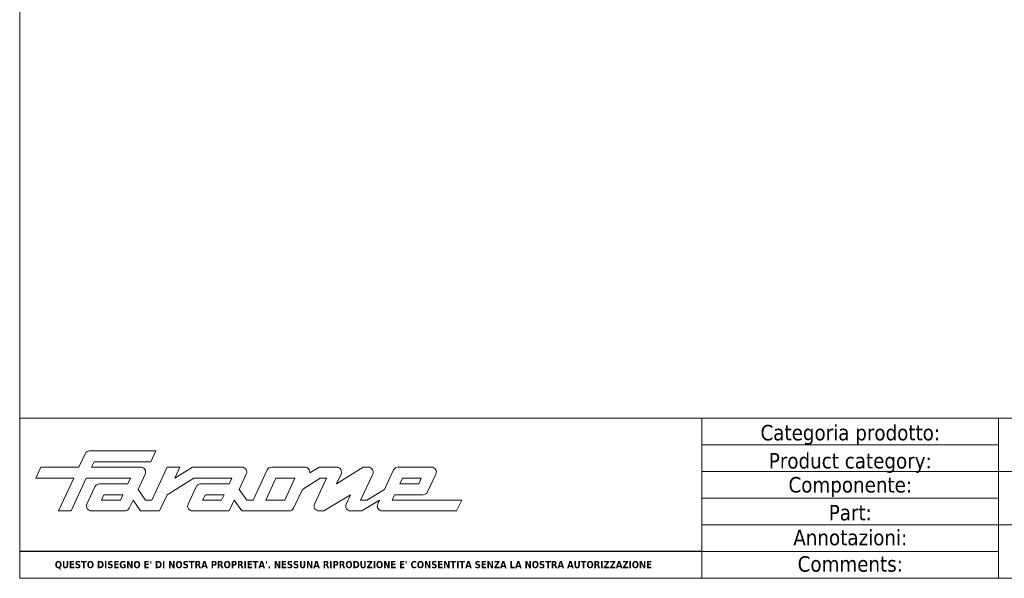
# Model space of a CAD drawing. Header units: millimetres. Extents: x -2283 to 4940, y 2360 to 10359.
import ezdxf

# ---------------------------------------------------------------- set-up
doc = ezdxf.new("R2010")
doc.units = ezdxf.units.MM
doc.layers.get('0').update_dxf_attribs({"lineweight": 13})
doc.layers.add('Bordo (ISO)', color=7, linetype='Continuous', lineweight=18)
doc.layers.add('Visibile (ISO)', color=7, linetype='Continuous', lineweight=18)
doc.styles.get("Standard").update_dxf_attribs({"font": 'TAHOMA.TTF'})
doc.styles.add('Testo nota (ISO)', font='TAHOMA.TTF')

# ---------------------------------------------------------------- blocks, each defined once
blk = doc.blocks.new('Cartigli Cart pres')
at = {"layer": 'Visibile (ISO)', "color": 7, "linetype": 'Continuous', "lineweight": 18}
for p, q in [((463.9527689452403, 27.61498518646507), (263.9527689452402, 27.61498518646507)), ((355.9527689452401, 27.61498518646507), (355.9527689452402, 6.014985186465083)), ((395.9527689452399, 27.61498518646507), (395.9527689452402, 6.014985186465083)), ((355.9527689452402, 24.01498518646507), (395.9527689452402, 24.01498518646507)), ((355.9527689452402, 20.41498518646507), (463.9527689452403, 20.41498518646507)), ((355.9527689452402, 16.81498518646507), (395.9527689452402, 16.81498518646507)), ((355.9527689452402, 13.21498518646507), (463.9527689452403, 13.21498518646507)), ((355.9527689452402, 9.614985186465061), (395.9527689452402, 9.614985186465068)), ((453.952774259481, 6.014985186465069), (263.9527689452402, 6.014985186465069)), ((263.9527689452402, 6.014985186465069), (463.9527689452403, 6.014985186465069))]:
    blk.add_line(p, q, dxfattribs=at)
at = {"layer": 'Visibile (ISO)'}
for p, q in [((263.9527689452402, 27.61498518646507), (263.9527689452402, 6.014985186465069)), ((272.7753661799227, 22.80784764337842), (271.9310439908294, 21.00643808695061)), ((282.3256297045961, 23.18544295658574), (273.3693584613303, 23.18544295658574)), ((281.6490590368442, 21.73277304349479), (282.3256297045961, 23.18544295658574)), ((273.6364493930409, 21.00643808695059), (273.9775304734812, 21.7327730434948)), ((273.9775304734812, 21.7327730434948), (281.6490590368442, 21.73277304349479)), ((266.8204192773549, 21.0064380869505), (266.1214826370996, 19.50735878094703)), ((271.9310439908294, 21.00643808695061), (266.8204192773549, 21.0064380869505)), ((280.2810807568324, 21.00643808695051), (273.6364493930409, 21.00643808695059)), ((279.910104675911, 18.00883862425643), (280.8753000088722, 20.07251816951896)), ((283.8552080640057, 20.98909937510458), (281.788846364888, 16.55616871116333)), ((283.874473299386, 21.00643808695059), (283.8552080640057, 20.98909937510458)), ((285.5686957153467, 21.00643808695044), (283.874473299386, 21.00643808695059)), ((287.2741011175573, 21.00643808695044), (284.869759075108, 19.50735878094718)), ((284.869759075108, 19.50735878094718), (285.5686957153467, 21.00643808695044)), ((293.9187324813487, 21.00643808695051), (287.2741011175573, 21.00643808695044)), ((293.5477564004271, 18.00883862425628), (294.5129517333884, 20.07251816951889)), ((297.3271310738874, 20.62790937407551), (295.4264980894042, 16.55616871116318)), ((302.3932186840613, 21.00643808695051), (297.9215599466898, 21.00643808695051)), ((304.3225636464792, 21.00643808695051), (303.0684920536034, 20.24223821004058)), ((306.7008264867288, 21.00643808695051), (304.3225636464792, 21.00643808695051)), ((310.288686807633, 21.00643808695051), (306.670990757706, 18.73517358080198)), ((306.670990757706, 18.73517358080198), (307.2952892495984, 20.07303941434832)), ((309.9140567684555, 16.55616871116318), (311.5559649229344, 20.07292008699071)), ((310.9615578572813, 21.00643808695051), (310.288686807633, 21.00643808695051)), ((314.3696093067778, 20.62714244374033), (313.1515312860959, 18.00883862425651)), ((319.4828818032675, 21.00643808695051), (314.9643955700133, 21.00643808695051)), ((318.9564492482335, 17.6619573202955), (320.0777415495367, 20.07389173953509)), ((266.1214826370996, 19.50735878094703), (271.2321073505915, 19.50735878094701)), ((271.2321073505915, 19.50735878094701), (269.1800293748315, 15.10293964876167)), ((270.8854347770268, 15.10293964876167), (272.9375127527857, 19.50735878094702)), ((272.9375127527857, 19.50735878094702), (278.9036359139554, 19.50735878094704)), ((278.5457803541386, 18.73517358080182), (274.7000813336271, 18.73517358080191)), ((278.9036359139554, 19.50735878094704), (278.5457803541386, 18.73517358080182)), ((283.8353328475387, 17.28250366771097), (287.4306629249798, 19.50735878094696)), ((287.4306629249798, 19.50735878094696), (292.5412876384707, 19.50735878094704)), ((292.1834320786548, 18.73517358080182), (288.337733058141, 18.73517358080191)), ((292.5412876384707, 19.50735878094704), (292.1834320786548, 18.73517358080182)), ((297.1319034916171, 16.55616871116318), (298.5074107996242, 19.5073587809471)), ((298.5074107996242, 19.5073587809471), (301.0627231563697, 19.5073587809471)), ((301.0627231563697, 19.5073587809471), (299.6872158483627, 16.55616871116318)), ((302.0691919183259, 18.00883862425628), (304.4735339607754, 19.50735878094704)), ((305.3290324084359, 19.50735878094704), (303.7094418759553, 16.03632054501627)), ((304.4735339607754, 19.50735878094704), (305.3290324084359, 19.50735878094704)), ((315.19242627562, 18.73517358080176), (315.5558733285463, 19.50735878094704)), ((317.7533301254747, 18.73517358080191), (315.19242627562, 18.73517358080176)), ((315.5558733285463, 19.50735878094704), (318.1111856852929, 19.50735878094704)), ((318.1111856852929, 19.50735878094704), (317.7533301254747, 18.73517358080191)), ((274.1055759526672, 18.35648090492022), (273.0233017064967, 16.03624697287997)), ((274.9728162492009, 16.55616871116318), (275.3083058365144, 17.28250366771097)), ((275.3083058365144, 17.28250366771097), (277.8692096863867, 17.28250366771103)), ((277.8692096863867, 17.28250366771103), (277.5281286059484, 16.55616871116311)), ((280.9389394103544, 16.55616871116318), (279.910104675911, 18.00883862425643)), ((282.8176810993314, 15.10293964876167), (283.8353328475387, 17.28250366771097)), ((287.7432276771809, 18.35648090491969), (286.660953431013, 16.03624697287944)), ((288.6104679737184, 16.55616871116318), (289.0074639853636, 17.28250366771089)), ((289.0074639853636, 17.28250366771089), (291.5068614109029, 17.28250366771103)), ((291.5068614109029, 17.28250366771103), (291.1657803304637, 16.55616871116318)), ((294.5765911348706, 16.55616871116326), (293.5477564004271, 18.00883862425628)), ((300.8899027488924, 15.4815485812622), (302.0691919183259, 18.00883862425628)), ((304.9767683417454, 15.1029396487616), (308.5497324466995, 17.28250366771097)), ((308.5497324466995, 17.28250366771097), (307.9698862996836, 16.03554160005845)), ((313.1515312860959, 18.00883862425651), (310.7695552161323, 16.55616871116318)), ((314.1803660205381, 16.55616871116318), (314.515855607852, 17.28250366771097)), ((314.515855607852, 17.28250366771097), (318.3615895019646, 17.28250366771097)), ((277.5281286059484, 16.55616871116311), (274.9728162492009, 16.55616871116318)), ((278.730510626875, 15.48095623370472), (279.2335340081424, 16.55616871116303)), ((279.2335340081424, 16.55616871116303), (280.262368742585, 15.1029396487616)), ((281.788846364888, 16.55616871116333), (280.9389394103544, 16.55616871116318)), ((291.1657803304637, 16.55616871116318), (288.6104679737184, 16.55616871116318)), ((292.1946150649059, 15.10293964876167), (292.8711857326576, 16.55616871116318)), ((292.8711857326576, 16.55616871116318), (293.9000204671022, 15.10293964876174)), ((295.4264980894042, 16.55616871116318), (294.5765911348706, 16.55616871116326)), ((299.6872158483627, 16.55616871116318), (297.1319034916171, 16.55616871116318)), ((310.7695552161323, 16.55616871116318), (309.9140567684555, 16.55616871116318)), ((310.0929845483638, 15.10293964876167), (312.4749606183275, 16.55616871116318)), ((312.4749606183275, 16.55616871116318), (312.231445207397, 16.03791796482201)), ((323.5517084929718, 16.55616871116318), (314.1803660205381, 16.55616871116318)), ((322.8751378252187, 15.1029396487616), (323.5517084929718, 16.55616871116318)), ((269.1800293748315, 15.10293964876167), (270.8854347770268, 15.10293964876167)), ((273.6178070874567, 15.10293964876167), (278.1363210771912, 15.10293964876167)), ((280.262368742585, 15.1029396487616), (282.8176810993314, 15.10293964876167)), ((287.2554588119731, 15.10293964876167), (292.1946150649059, 15.10293964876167)), ((293.9000204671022, 15.10293964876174), (300.2954364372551, 15.10293964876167)), ((304.3039129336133, 15.10293964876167), (304.9767683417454, 15.1029396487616)), ((308.5647201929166, 15.10293964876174), (310.0929845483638, 15.10293964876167)), ((312.8251682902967, 15.10293964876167), (322.8751378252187, 15.1029396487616))]:
    blk.add_line(p, q, dxfattribs=at)
at = {"layer": 'Visibile (ISO)', "color": 7, "linetype": 'Continuous', "lineweight": 25}
blk.add_line((355.9527689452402, 9.614985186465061), (263.9527689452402, 9.614985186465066), dxfattribs=at)
at = {"layer": 'Visibile (ISO)'}
for centre, radius, start, end in [((273.3693584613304, 22.52944295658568), 0.656000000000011, 90, 154.8874739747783), ((280.2810807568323, 20.35043808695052), 0.6560000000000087, 334.9342253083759, 90), ((293.9187324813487, 20.35043808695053), 0.6559999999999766, 334.9342253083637, 90), ((297.9215599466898, 20.3504380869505), 0.6560000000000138, 90, 154.9774754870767), ((302.3767240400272, 20.31141549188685), 0.6952182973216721, 354.2893674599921, 88.64048144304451), ((306.7008264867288, 20.35043808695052), 0.6559999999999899, 334.9844744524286, 90), ((310.9615578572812, 20.35043808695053), 0.6559999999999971, 334.9729728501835, 90), ((314.9643955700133, 20.35043808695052), 0.6560000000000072, 90, 155.0513761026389), ((319.4828818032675, 20.35043808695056), 0.65599999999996, 335.0665962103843, 90), ((274.7000813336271, 18.07917358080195), 0.6559999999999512, 90, 154.993278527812), ((288.337733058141, 18.07917358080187), 0.6560000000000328, 90, 154.9932785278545), ((318.3615895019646, 17.93850366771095), 0.6559999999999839, 270, 335.0665962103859), ((273.6178070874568, 15.75893964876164), 0.6559999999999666, 154.9932785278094, 270), ((287.2554588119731, 15.75893964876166), 0.6559999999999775, 154.9932785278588, 270), ((304.3039129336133, 15.75893964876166), 0.6559999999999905, 154.9861877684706, 270), ((308.5647201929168, 15.75893964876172), 0.65599999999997, 155.0612404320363, 270), ((312.8251682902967, 15.75893964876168), 0.6559999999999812, 154.8321298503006, 270), ((278.1363210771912, 15.75893964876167), 0.6560000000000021, 270, 334.9281025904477), ((300.2954364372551, 15.75893964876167), 0.6560000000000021, 270, 334.9852074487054)]:
    blk.add_arc(centre, radius, start, end, dxfattribs=at)
at = {"layer": 'Visibile (ISO)', "char_height": 2.089644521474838, "attachment_point": 5, "line_spacing_factor": 0.3468810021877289, "style": 'Testo nota (ISO)'}
for s, insert in [('\\fTahoma|b0|i0;\\H2.0896;Categoria prodotto:', (375.9527689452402, 25.36367667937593)), ('\\fTahoma|b0|i0;\\H2.0896;{\\fTahoma|b0|i0;\\H2.0896;Product category:}', (375.9527689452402, 21.57188943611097)), ('\\fTahoma|b0|i0;\\H2.0896;Componente:', (375.9527689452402, 18.33194832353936)), ('\\fTahoma|b0|i0;\\H2.0896;Part:', (375.9527689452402, 14.85334184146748)), ('\\fTahoma|b0|i0;\\H2.0896;Annotazioni:', (375.9527689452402, 11.49681477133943)), ('\\fTahoma|b0|i0;\\H2.0896;Comments:', (375.9527689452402, 7.931648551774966))]:
    blk.add_mtext(s, dxfattribs=dict(at, insert=insert))
at = {"layer": 'Visibile (ISO)', "color": 7, "insert": (308.9527689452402, 7.769019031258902), "char_height": 0.975167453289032, "attachment_point": 5}
blk.add_mtext("\\fTahoma|b1|i0;\\H0.9752;QUESTO DISEGNO E' DI NOSTRA PROPRIETA'. NESSUNA RIPRODUZIONE E' CONSENTITA SENZA LA NOSTRA AUTORIZZAZIONE", dxfattribs=at)
at = {"layer": 'Visibile (ISO)', "style": 'Testo nota (ISO)'}
for tag, p, height in [('Categoria_001', (424.057768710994, 22.47898512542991), 3.00000011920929), ('Componente_001', (422.1165189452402, 15.56498518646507), 2.5), ('Annotazioni_001', (418.0124684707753, 8.714985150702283), 1.800000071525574)]:
    blk.add_attdef(tag, p, '', height=height, dxfattribs=at)
blk = doc.blocks.new('Bordi bordo pres')
at = {"layer": 'Bordo (ISO)'}
for p, q in [((5.000000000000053, 4.999999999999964), (5.000000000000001, 292)), ((205, 4.999999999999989), (5.000000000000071, 4.999999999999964))]:
    blk.add_line(p, q, dxfattribs=at)

msp = doc.modelspace()

# ---------------------------------------------------------------- block references
at = {"xscale": 2, "yscale": 2, "zscale": 2}
for name, p in [('Bordi bordo pres', (-2292.50745074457, 9774.838084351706)), ('Cartigli Cart pres', (-2810.41298863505, 9772.808113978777))]:
    msp.add_blockref(name, p, dxfattribs=at)

doc.saveas('drawing.dxf')
